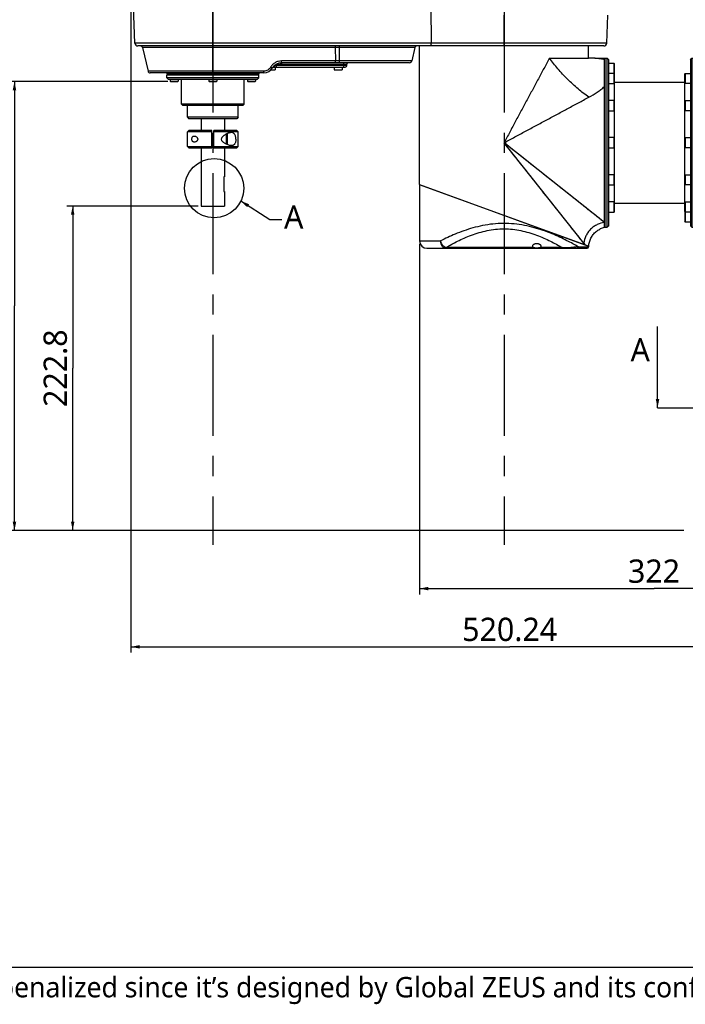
# Model space of a CAD drawing. Header units: millimetres. Extents: x 16 to 3344, y 34 to 2360.
# Tile 2 of 127: x 607 to 1064, y 54 to 731. Entities that reach past the tile are written whole.
import ezdxf

# ---------------------------------------------------------------- set-up
doc = ezdxf.new("R2010")
doc.units = ezdxf.units.MM
doc.header["$LTSCALE"] = 185.02
doc.linetypes.add('CENTER', pattern=[0.6, 0.375, -0.075, 0.075, -0.075])
doc.linetypes.add('HIDDEN', pattern=[0.2, 0.1, -0.1])
doc.layers.get('0').update_dxf_attribs({"linetype": 'CONTINUOUS'})
for name, color, linetype in [('BASE_ASM_PBL3', 7, 'CONTINUOUS'), ('DEFAULT_1', 7, 'CENTER'), ('DEFAULT_2', 2, 'HIDDEN'), ('FRONT_VIEW_VBL2', 7, 'CONTINUOUS'), ('MIDDLE_ASM_PBL4', 7, 'CONTINUOUS'), ('SCREW_ASM_PBL15', 7, 'CONTINUOUS'), ('TOP_ASM_PBL10', 7, 'CONTINUOUS')]:
    doc.layers.add(name, color=color, linetype=linetype)
doc.styles.get("Standard").update_dxf_attribs({"font": 'malgun.ttf'})
doc.styles.add('TEXTSTYLE_3', font='malgun.ttf')
doc.dimstyles.new('DIMSTYLE_2', dxfattribs={"dimtxt": 16, "dimasz": 6, "dimexe": 1, "dimexo": 0.5, "dimgap": 1, "dimtad": 1, "dimdsep": 46, "dimtxsty": 'Standard', "dimblk": '_FILLED', "dimblk1": '_FILLED', "dimblk2": '_FILLED', "dimcen": 0.09, "dimclrt": 134, "dimazin": 2, "dimtp": 0.5, "dimtm": 0.5, "dimtfac": 1, "dimtofl": 0, "dimtmove": 0, "dimatfit": 3, "dimldrblk": '_FILLED', "dimfxl": 1, "dimtolj": 1, "dimarcsym": 0})
doc.dimstyles.new('DIMSTYLE_9', dxfattribs={"dimtxt": 16, "dimasz": 6, "dimexe": 1, "dimexo": 0.5, "dimgap": 1, "dimtad": 1, "dimdsep": 46, "dimtxsty": 'Standard', "dimblk": '_FILLED', "dimblk1": '_FILLED', "dimblk2": '_FILLED', "dimcen": 0.09, "dimclrt": 134, "dimazin": 2, "dimtp": 0.8, "dimtm": 0.8, "dimtfac": 1, "dimtofl": 0, "dimtmove": 0, "dimatfit": 3, "dimldrblk": '_FILLED', "dimfxl": 1, "dimtolj": 1, "dimarcsym": 0})
doc.dimstyles.get("Standard").update_dxf_attribs({"dimtxt": 8, "dimasz": 6, "dimexe": 1, "dimexo": 0.5, "dimtad": 1, "dimdsep": 46, "dimtxsty": 'Standard', "dimblk": '_FILLED', "dimblk1": '_FILLED', "dimblk2": '_FILLED', "dimcen": 0.09, "dimclrt": 134, "dimazin": 2, "dimtol": 1, "dimtp": 0.016, "dimtm": 0.016, "dimtfac": 1, "dimtofl": 0, "dimtmove": 0, "dimatfit": 3, "dimldrblk": '_FILLED', "dimfxl": 1, "dimtolj": 1, "dimarcsym": 0})

# ---------------------------------------------------------------- blocks, each defined once
blk = doc.blocks.new('_FILLED')
at = {"color": 0, "linetype": 'ByBlock'}
blk.add_solid([(0, 0), (-1, 0.2), (-1, -0.2)], dxfattribs=at)
blk = doc.blocks.new('XSEC_FILLED')
at = {"color": 0, "linetype": 'ByBlock'}
blk.add_solid([(0, 0), (-1, 0.2), (-1, -0.2)], dxfattribs=at)
blk = doc.blocks.new('*D13')
at = {"color": 134, "transparency": 16777216}
for p, q in [((1012.41, 544.87), (1012.41, 304.07)), ((1334.41, 346.07), (1334.41, 304.07)), ((1012.41, 308.07), (1173.41, 308.07)), ((1334.41, 308.07), (1173.41, 308.07))]:
    blk.add_line(p, q, dxfattribs=at)
at = {"color": 134, "transparency": 16777216, "xscale": 6, "yscale": 6, "zscale": 6, "rotation": 180}
blk.add_blockref('_FILLED', (1012.41, 308.07), dxfattribs=at)
at = {"color": 134, "transparency": 16777216, "xscale": 6, "yscale": 6, "zscale": 6}
blk.add_blockref('_FILLED', (1334.41, 308.07), dxfattribs=at)
at = {"color": 134, "transparency": 16777216, "insert": (1173.41, 328.07), "char_height": 16, "width": 36.8, "attachment_point": 2, "line_spacing_factor": 0.9}
blk.add_mtext('322', dxfattribs=at)
blk = doc.blocks.new('*D24')
at = {"color": 134, "transparency": 16777216}
for p, q in [((860.44, 570.87), (770.17, 570.87)), ((774.17, 570.87), (774.17, 459.47)), ((774.17, 348.07), (774.17, 459.47)), ((1193.91, 348.07), (770.17, 348.07))]:
    blk.add_line(p, q, dxfattribs=at)
at = {"color": 134, "transparency": 16777216, "xscale": 6, "yscale": 6, "zscale": 6}
for p, rotation in [((774.17, 570.87), 90), ((774.17, 348.07), 270)]:
    blk.add_blockref('_FILLED', p, dxfattribs=dict(at, rotation=rotation))
at = {"color": 134, "transparency": 16777216, "insert": (754.17, 459.47), "char_height": 16, "width": 53.9259, "attachment_point": 2, "rotation": 90, "line_spacing_factor": 0.9}
blk.add_mtext('222.8', dxfattribs=at)
blk = doc.blocks.new('*D27')
at = {"color": 134, "transparency": 16777216}
for p, q in [((860.41, 1115.87), (650.17, 1115.87)), ((654.17, 1115.87), (654.17, 731.97)), ((654.17, 348.07), (654.17, 731.97)), ((1193.91, 348.07), (650.17, 348.07))]:
    blk.add_line(p, q, dxfattribs=at)
at = {"color": 134, "transparency": 16777216, "xscale": 6, "yscale": 6, "zscale": 6}
for p, rotation in [((654.17, 1115.87), 90), ((654.17, 348.07), 270)]:
    blk.add_blockref('_FILLED', p, dxfattribs=dict(at, rotation=rotation))
at = {"color": 134, "transparency": 16777216, "insert": (634.17, 731.97), "char_height": 16, "width": 53.9259, "attachment_point": 2, "rotation": 90, "line_spacing_factor": 0.9}
blk.add_mtext('767.8', dxfattribs=at)
blk = doc.blocks.new('*D18')
at = {"color": 134, "transparency": 16777216}
for p, q in [((1325.41, 686.87), (1597.71, 686.87)), ((1593.71, 686.87), (1593.71, 517.47)), ((1593.71, 348.07), (1593.71, 517.47)), ((1336.41, 348.07), (1597.71, 348.07))]:
    blk.add_line(p, q, dxfattribs=at)
at = {"color": 134, "transparency": 16777216, "xscale": 6, "yscale": 6, "zscale": 6}
for p, rotation in [((1593.71, 686.87), 90), ((1593.71, 348.07), 270)]:
    blk.add_blockref('_FILLED', p, dxfattribs=dict(at, rotation=rotation))
at = {"color": 134, "transparency": 16777216, "insert": (1573.71, 517.47), "char_height": 16, "width": 53.9259, "attachment_point": 2, "rotation": 90, "line_spacing_factor": 0.9}
blk.add_mtext('338.8', dxfattribs=at)
blk = doc.blocks.new('*D25')
at = {"color": 134, "transparency": 16777216}
for p, q in [((839.41, 656.37), (730.17, 656.37)), ((734.17, 656.37), (734.17, 502.22)), ((734.17, 348.07), (734.17, 502.22)), ((1193.91, 348.07), (730.17, 348.07))]:
    blk.add_line(p, q, dxfattribs=at)
at = {"color": 134, "transparency": 16777216, "xscale": 6, "yscale": 6, "zscale": 6}
for p, rotation in [((734.17, 656.37), 90), ((734.17, 348.07), 270)]:
    blk.add_blockref('_FILLED', p, dxfattribs=dict(at, rotation=rotation))
at = {"color": 134, "transparency": 16777216, "insert": (714.17, 502.22), "char_height": 16, "width": 53.9259, "attachment_point": 2, "rotation": 90, "line_spacing_factor": 0.9}
blk.add_mtext('308.3', dxfattribs=at)
blk = doc.blocks.new('*D26')
at = {"color": 134, "transparency": 16777216}
for p, q in [((818.51, 899.67), (690.17, 899.67)), ((694.17, 899.67), (694.17, 623.87)), ((694.17, 348.07), (694.17, 623.87)), ((1193.91, 348.07), (690.17, 348.07))]:
    blk.add_line(p, q, dxfattribs=at)
at = {"color": 134, "transparency": 16777216, "xscale": 6, "yscale": 6, "zscale": 6}
for p, rotation in [((694.17, 899.67), 90), ((694.17, 348.07), 270)]:
    blk.add_blockref('_FILLED', p, dxfattribs=dict(at, rotation=rotation))
at = {"color": 134, "transparency": 16777216, "insert": (674.17, 623.87), "char_height": 16, "width": 53.9259, "attachment_point": 2, "rotation": 90, "line_spacing_factor": 0.9}
blk.add_mtext('551.6', dxfattribs=at)
blk = doc.blocks.new('*D32')
at = {"color": 134, "transparency": 16777216}
for p, q in [((814.17, 757.37), (814.17, 264.07)), ((1334.41, 346.07), (1334.41, 264.07)), ((814.17, 268.07), (1074.29, 268.07)), ((1334.41, 268.07), (1074.29, 268.07))]:
    blk.add_line(p, q, dxfattribs=at)
at = {"color": 134, "transparency": 16777216, "xscale": 6, "yscale": 6, "zscale": 6, "rotation": 180}
blk.add_blockref('_FILLED', (814.17, 268.07), dxfattribs=at)
at = {"color": 134, "transparency": 16777216, "xscale": 6, "yscale": 6, "zscale": 6}
blk.add_blockref('_FILLED', (1334.41, 268.07), dxfattribs=at)
at = {"color": 134, "transparency": 16777216, "insert": (1074.29, 288.07), "char_height": 16, "width": 66.1926, "attachment_point": 2, "line_spacing_factor": 0.9}
blk.add_mtext('520.24', dxfattribs=at)
blk = doc.blocks.new('SCREW_ASM_PBL15', base_point=(870.41, 843.37))
at = {"layer": 'SCREW_ASM_PBL15', "color": 7}
for p, q in [((862.41, 630.87), (862.41, 622.87)), ((878.41, 630.87), (878.41, 622.87)), ((853.91, 622.87), (852.91, 621.87)), ((869.66, 622.87), (853.91, 622.87)), ((869.66, 610.87), (869.66, 622.87)), ((871.16, 610.87), (871.16, 622.87)), ((886.91, 622.87), (871.16, 622.87)), ((886.91, 622.87), (887.91, 621.87)), ((852.91, 611.87), (852.91, 621.87)), ((862.41, 621.87), (852.91, 621.87)), ((869.66, 621.87), (862.4, 621.87)), ((868.8, 621.87), (862.41, 621.87)), ((869.66, 621.87), (868.8, 621.87)), ((869.66, 619.37), (871.16, 619.37)), ((878.41, 621.87), (871.16, 621.87)), ((887.91, 621.87), (878.41, 621.87)), ((879.91, 613.27), (879.91, 620.47)), ((880.41, 613.12), (880.41, 620.62)), ((887.91, 611.87), (887.91, 621.87)), ((853.91, 610.87), (852.91, 611.87)), ((852.91, 611.87), (862.41, 611.87)), ((853.91, 610.87), (869.66, 610.87)), ((862.4, 611.87), (869.66, 611.87)), ((862.41, 610.87), (862.41, 570.87)), ((869.66, 614.37), (871.16, 614.37)), ((871.16, 611.87), (878.41, 611.87)), ((871.16, 610.87), (886.91, 610.87)), ((878.41, 611.87), (887.91, 611.87)), ((878.41, 610.87), (878.41, 590.87)), ((886.91, 610.87), (887.91, 611.87)), ((877.91, 590.87), (877.91, 580.87)), ((878.41, 590.87), (877.91, 590.87)), ((877.91, 580.87), (878.41, 580.87)), ((878.41, 580.87), (878.41, 570.87)), ((862.41, 570.87), (878.41, 570.87))]:
    blk.add_line(p, q, dxfattribs=at)
blk.add_lwpolyline([(878.41, 621.87), (872.02, 621.87), (871.16, 621.87)], dxfattribs=at)
for centre, start, end in [((879.91, 620.62), 0, 8.92059), ((879.91, 613.12), 351.0794, 360)]:
    blk.add_arc(centre, 0.5, start, end, dxfattribs=at)
for points, knots in [([(857.67, 614.77), (857.46, 614.77), (857.13, 614.83), (856.75, 615.04), (856.38, 615.37), (856.06, 615.99), (855.93, 616.87), (856.06, 617.74), (856.38, 618.37), (856.75, 618.7), (857.13, 618.91), (857.46, 618.97), (857.67, 618.97)], [0, 0, 0, 0, 0.105901, 0.160028, 0.2173, 0.347691, 0.5, 0.652309, 0.7827, 0.839972, 0.8941, 1, 1, 1, 1]), ([(857.67, 618.97), (857.91, 618.97), (858.43, 618.87), (859.03, 618.55), (859.46, 618.18), (859.76, 617.82), (859.98, 617.37), (860.07, 616.87), (859.98, 616.36), (859.76, 615.92), (859.46, 615.56), (859.03, 615.19), (858.43, 614.87), (857.91, 614.77), (857.67, 614.77)], [0, 0, 0, 0, 0.106698, 0.224184, 0.287779, 0.354926, 0.425917, 0.5, 0.574083, 0.645074, 0.712221, 0.775816, 0.893302, 1, 1, 1, 1]), ([(883.14, 621.37), (882.85, 621.37), (882.23, 621.3), (881.29, 621.05), (880.33, 620.68), (879.36, 620.2), (878.55, 619.72), (877.92, 619.28), (877.46, 618.91), (877.02, 618.5), (876.63, 618.03), (876.32, 617.49), (876.24, 617.08), (876.24, 616.87)], [0, 0, 0, 0, 0.102436, 0.21301, 0.331064, 0.455526, 0.585341, 0.651997, 0.719696, 0.788389, 0.85806, 0.928687, 1, 1, 1, 1]), ([(883.14, 612.37), (882.85, 612.37), (882.23, 612.44), (881.29, 612.68), (880.33, 613.05), (879.36, 613.53), (878.55, 614.01), (877.92, 614.46), (877.46, 614.82), (877.02, 615.24), (876.63, 615.7), (876.32, 616.24), (876.24, 616.66), (876.24, 616.87)], [0, 0, 0, 0, 0.102436, 0.21301, 0.331064, 0.455526, 0.585341, 0.651997, 0.719696, 0.788389, 0.85806, 0.928687, 1, 1, 1, 1]), ([(886.22, 616.87), (886.22, 617.19), (886.19, 617.83), (886.04, 618.75), (885.79, 619.56), (885.43, 620.25), (884.97, 620.78), (884.42, 621.14), (883.8, 621.33), (883.36, 621.37), (883.14, 621.37)], [0, 0, 0, 0, 0.159531, 0.311709, 0.450929, 0.574997, 0.686066, 0.789828, 0.892857, 1, 1, 1, 1]), ([(886.22, 616.87), (886.22, 616.54), (886.19, 615.9), (886.04, 614.99), (885.79, 614.17), (885.43, 613.49), (884.97, 612.96), (884.42, 612.6), (883.8, 612.4), (883.36, 612.37), (883.14, 612.37)], [0, 0, 0, 0, 0.159531, 0.311709, 0.450929, 0.574997, 0.686066, 0.789828, 0.892857, 1, 1, 1, 1])]:
    blk.add_open_spline(points, degree=3, knots=knots, dxfattribs=at)
blk = doc.blocks.new('HATCHING_BL0', base_point=(1298.42, 460.18))
at = {"layer": 'DEFAULT_1', "color": 7}
for p, q in [((1175.85, 432.27), (1215.85, 432.27)), ((1380.99, 432.27), (1420.99, 432.27))]:
    blk.add_line(p, q, dxfattribs=at)
at = {"layer": 'DEFAULT_1', "color": 2}
blk.add_line((1215.85, 432.27), (1380.99, 432.27), dxfattribs=at)
at = {"color": 7, "char_height": 16, "width": 14.637, "attachment_point": 1, "line_spacing_factor": 0.9}
for insert in [(1157.3, 480.09), (1424.9, 480.09)]:
    blk.add_mtext('A', dxfattribs=dict(at, insert=insert))
at = {"color": 7}
for points in [[(1175.85, 432.27), (1175.85, 488.09)], [(1420.99, 432.27), (1420.99, 488.09)]]:
    blk.add_leader(points, dimstyle='Standard', override={"dimtad": 0, "dimldrblk": 'XSEC_FILLED'}, dxfattribs=at)
blk = doc.blocks.new('BASE_ASM_PBL3', base_point=(1095.936, 709.968))
at = {"layer": 'BASE_ASM_PBL3', "color": 134}
for base, p1, p2, angle, dimstyle, picture, middle in [((654.165, 1115.868), (1194.406, 348.068), (860.906, 1115.868), 90, 'DIMSTYLE_9', '*D27', (654.165, 731.809)), ((774.165, 570.868), (1194.406, 348.068), (860.939, 570.868), 90, 'DIMSTYLE_2', '*D24', (774.165, 459.369)), ((1012.406, 308.068), (1334.406, 346.568), (1012.406, 545.368), 180, 'DIMSTYLE_2', '*D13', (1173.379, 308.068))]:
    dim = blk.add_linear_dim(base=base, p1=p1, p2=p2, angle=angle, dimstyle=dimstyle, dxfattribs=at)
    dim.commit()
    dim.dimension.update_dxf_attribs({"geometry": picture, "text_midpoint": middle, "dimtype": 160})
blk = doc.blocks.new('MIDDLE_ASM_PBL4', base_point=(1305.056, 517.468))
at = {"layer": 'MIDDLE_ASM_PBL4', "color": 7}
for p, q in [((1212.338, 685.393), (1328.406, 643.168)), ((1219.252, 685.868), (1212.406, 685.868)), ((1212.406, 685.468), (1212.406, 685.868)), ((1212.406, 685.468), (1328.406, 643.368)), ((1213.406, 686.868), (1323.406, 686.868)), ((1214.506, 684.705), (1214.506, 684.604)), ((1215.584, 683.367), (1216.159, 682.645)), ((1215.584, 683.367), (1270.406, 614.368)), ((1230.494, 686.368), (1245.602, 686.368)), ((1250.211, 686.368), (1310.319, 686.368)), ((1310.319, 686.368), (1310.319, 686.868)), ((1012.406, 585.568), (1012.406, 680.868)), ((1128.406, 672.568), (1128.406, 680.868)), ((1328.406, 681.868), (1314.084, 681.868)), ((1328.406, 643.368), (1328.406, 681.868)), ((1101.662, 672.568), (1128.406, 672.568)), ((1132.874, 672.368), (1139.406, 672.368)), ((1139.406, 556.368), (1139.406, 672.368)), ((1139.406, 670.368), (1139.606, 670.368)), ((1139.606, 672.368), (1141.306, 672.368)), ((1139.606, 672.368), (1139.606, 556.368)), ((1142.306, 671.368), (1141.306, 672.368)), ((1141.306, 556.368), (1141.306, 672.368)), ((1142.306, 557.368), (1142.306, 671.368)), ((1198.506, 671.368), (1199.506, 672.368)), ((1198.506, 671.368), (1198.506, 557.368)), ((1199.506, 672.368), (1201.206, 672.368)), ((1199.506, 672.368), (1199.506, 556.368)), ((1201.206, 556.368), (1201.206, 672.368)), ((1201.206, 670.368), (1201.406, 670.368)), ((1201.406, 556.368), (1201.406, 672.368)), ((1221.931, 675.379), (1223.038, 673.986)), ((1223.038, 673.986), (1225.494, 670.896)), ((1145.956, 668.868), (1142.306, 668.868)), ((1146.306, 668.518), (1145.956, 668.868)), ((1145.956, 655.035), (1145.956, 668.868)), ((1146.306, 662.218), (1146.306, 668.518)), ((1201.406, 669.19), (1270.406, 614.368)), ((1204.747, 666.536), (1205.778, 665.717)), ((1205.778, 665.717), (1208.1, 663.872)), ((1145.956, 662.035), (1142.306, 662.035)), ((1146.306, 661.685), (1145.956, 662.035)), ((1146.04, 661.951), (1146.306, 662.218)), ((1146.306, 567.05), (1146.306, 661.685)), ((1194.506, 661.685), (1194.856, 662.035)), ((1194.506, 585.718), (1194.506, 661.685)), ((1194.856, 662.035), (1198.506, 662.035)), ((1194.856, 662.035), (1194.856, 655.035)), ((1209.398, 662.84), (1210.791, 661.733)), ((1234.971, 658.966), (1236.876, 656.57)), ((1142.306, 655.035), (1145.956, 655.035)), ((1145.956, 655.035), (1146.306, 655.385)), ((1146.306, 655.868), (1194.506, 655.868)), ((1194.856, 655.035), (1194.506, 655.385)), ((1198.506, 655.035), (1194.856, 655.035)), ((1145.956, 643.368), (1142.306, 643.368)), ((1146.306, 643.018), (1145.956, 643.368)), ((1145.956, 636.368), (1145.956, 643.368)), ((1194.506, 643.018), (1194.856, 643.368)), ((1194.856, 643.368), (1198.506, 643.368)), ((1194.856, 643.368), (1194.856, 636.368)), ((1326.306, 644.13), (1326.306, 643.932)), ((1328.406, 556.168), (1328.406, 643.168)), ((1142.306, 636.368), (1145.956, 636.368)), ((1145.956, 636.368), (1146.306, 636.718)), ((1194.856, 636.368), (1194.506, 636.718)), ((1198.506, 636.368), (1194.856, 636.368)), ((1145.956, 617.868), (1142.306, 617.868)), ((1146.306, 617.518), (1145.956, 617.868)), ((1145.956, 610.868), (1145.956, 617.868)), ((1194.506, 617.518), (1194.856, 617.868)), ((1194.856, 617.868), (1198.506, 617.868)), ((1194.856, 617.868), (1194.856, 610.868)), ((1139.406, 559.545), (1070.406, 614.368)), ((1125.228, 545.368), (1070.406, 614.368)), ((1142.306, 610.868), (1145.956, 610.868)), ((1145.956, 610.868), (1146.306, 611.218)), ((1194.856, 610.868), (1194.506, 611.218)), ((1198.506, 610.868), (1194.856, 610.868)), ((1098.625, 591.947), (1095.801, 594.19)), ((1104.023, 587.658), (1098.625, 591.947)), ((1145.956, 592.368), (1142.306, 592.368)), ((1146.306, 592.018), (1145.956, 592.368)), ((1145.956, 585.368), (1145.956, 592.368)), ((1194.506, 592.018), (1194.856, 592.368)), ((1194.856, 592.368), (1198.506, 592.368)), ((1194.856, 592.368), (1194.856, 585.368)), ((1012.406, 585.568), (1128.475, 543.343)), ((1128.406, 543.268), (1012.406, 585.368)), ((1012.406, 585.368), (1012.406, 546.868)), ((1014.506, 584.605), (1014.506, 584.804)), ((1111.424, 581.778), (1109.055, 583.66)), ((1142.306, 585.368), (1145.956, 585.368)), ((1145.956, 585.368), (1146.306, 585.718)), ((1194.856, 585.368), (1194.506, 585.718)), ((1194.506, 567.05), (1194.506, 585.717)), ((1198.506, 585.368), (1194.856, 585.368)), ((1099.158, 578.18), (1097.121, 580.744)), ((1115.863, 578.251), (1113.694, 579.974)), ((1145.956, 573.7), (1142.306, 573.7)), ((1146.306, 573.35), (1145.956, 573.7)), ((1145.956, 566.7), (1145.956, 573.7)), ((1146.306, 572.868), (1194.506, 572.868)), ((1194.506, 573.35), (1194.856, 573.7)), ((1194.856, 573.7), (1198.506, 573.7)), ((1194.856, 573.7), (1194.856, 559.868)), ((1142.306, 566.7), (1145.956, 566.7)), ((1145.956, 566.7), (1146.306, 567.05)), ((1194.856, 566.7), (1194.506, 567.05)), ((1194.506, 566.518), (1194.773, 566.784)), ((1194.506, 566.518), (1194.506, 560.218)), ((1198.506, 566.7), (1194.856, 566.7)), ((1138.013, 560.653), (1137.222, 561.281)), ((1139.406, 558.368), (1139.606, 558.368)), ((1139.606, 556.368), (1141.306, 556.368)), ((1142.306, 557.368), (1141.306, 556.368)), ((1194.856, 559.868), (1194.506, 560.218)), ((1198.506, 559.868), (1194.856, 559.868)), ((1198.506, 557.368), (1199.506, 556.368)), ((1199.506, 556.368), (1201.206, 556.368)), ((1201.206, 558.368), (1201.406, 558.368)), ((1207.939, 556.368), (1201.406, 556.368)), ((1212.406, 556.168), (1328.406, 556.168)), ((1124.7, 546.033), (1122.812, 548.408)), ((1012.406, 546.868), (1026.729, 546.868)), ((1017.406, 541.868), (1127.406, 541.868)), ((1090.602, 542.368), (1030.494, 542.368)), ((1030.494, 542.368), (1030.494, 541.868)), ((1110.319, 542.368), (1095.211, 542.368)), ((1121.56, 542.868), (1128.406, 542.868)), ((1125.228, 545.368), (1124.7, 546.033)), ((1126.306, 544.03), (1126.306, 544.132)), ((1128.406, 543.268), (1128.406, 542.868))]:
    blk.add_line(p, q, dxfattribs=at)
for points in [[(1212.338, 685.393), (1212.253, 684.686), (1212.133, 683.973), (1211.978, 683.266), (1211.79, 682.568), (1211.567, 681.878), (1211.312, 681.2), (1211.024, 680.535), (1210.704, 679.884), (1210.352, 679.249), (1209.971, 678.631), (1209.559, 678.032), (1209.12, 677.455), (1208.652, 676.899), (1208.159, 676.366), (1207.64, 675.858), (1207.098, 675.376), (1206.534, 674.921), (1205.948, 674.494), (1205.343, 674.096), (1204.72, 673.728), (1204.08, 673.391), (1203.425, 673.085), (1202.756, 672.811), (1202.076, 672.57), (1201.406, 672.368)], [(1216.159, 682.645), (1219.056, 678.998), (1220.9, 676.676)], [(1132.874, 672.368), (1131.372, 672.39), (1129.866, 672.458), (1128.406, 672.568)], [(1212.284, 660.547), (1213.882, 659.278), (1215.587, 657.923), (1217.403, 656.48), (1219.331, 654.948), (1223.534, 651.609)], [(1223.534, 651.609), (1225.813, 649.798), (1228.21, 647.894), (1230.724, 645.896), (1233.355, 643.806), (1236.098, 641.627), (1238.948, 639.362), (1241.911, 637.008), (1244.965, 634.582)], [(1240.963, 651.425), (1243.142, 648.683), (1245.406, 645.833)], [(1247.759, 642.871), (1250.186, 639.817), (1252.632, 636.739)], [(1248.043, 632.136), (1251.042, 629.754), (1253.827, 627.541)], [(1255.014, 633.74), (1257.227, 630.953), (1260.968, 626.246)], [(1253.827, 627.541), (1258.532, 623.802), (1260.46, 622.27), (1263.831, 619.594)], [(1262.5, 624.318), (1263.877, 622.583), (1265.177, 620.946), (1266.473, 619.313), (1267.785, 617.662), (1269.101, 616.007), (1270.406, 614.368)], [(1263.831, 619.594), (1265.463, 618.299), (1267.114, 616.988), (1268.767, 615.673), (1270.406, 614.368)], [(1080.409, 606.42), (1075.382, 610.41), (1073.72, 611.731), (1072.054, 613.056), (1070.406, 614.368)], [(1078.357, 604.361), (1076.969, 606.109), (1075.666, 607.751), (1074.365, 609.39), (1073.044, 611.053), (1071.719, 612.719), (1070.406, 614.368)], [(1085.957, 594.796), (1083.74, 597.587), (1081.714, 600.137), (1079.916, 602.399)], [(1089.97, 598.823), (1087.18, 601.039), (1084.631, 603.065), (1082.37, 604.862), (1080.409, 606.42)], [(1092.833, 586.141), (1090.59, 588.965), (1088.28, 591.872)], [(1128.278, 568.387), (1126.791, 569.569), (1125.211, 570.824), (1123.537, 572.154), (1121.767, 573.561), (1119.899, 575.044), (1117.932, 576.607)], [(1106.527, 568.905), (1104.804, 571.074), (1103.001, 573.344)], [(1136.364, 561.963), (1135.438, 562.699), (1134.44, 563.491), (1133.368, 564.343), (1132.218, 565.257), (1130.989, 566.234), (1129.677, 567.276)], [(1118.542, 553.783), (1117.5, 555.095), (1116.389, 556.493)], [(1128.475, 543.343), (1128.56, 544.049), (1128.68, 544.762), (1128.834, 545.469), (1129.023, 546.168), (1129.245, 546.857), (1129.501, 547.535), (1129.789, 548.2), (1130.109, 548.852), (1130.46, 549.487), (1130.842, 550.104), (1131.253, 550.703), (1131.693, 551.281), (1132.16, 551.837), (1132.654, 552.369), (1133.172, 552.877), (1133.714, 553.359), (1134.279, 553.814), (1134.865, 554.241), (1135.47, 554.639), (1136.093, 555.007), (1136.733, 555.344), (1137.388, 555.65), (1138.056, 555.924), (1138.737, 556.165), (1139.406, 556.368)], [(1207.939, 556.368), (1209.441, 556.345), (1210.947, 556.277), (1212.406, 556.168)], [(1122.812, 548.408), (1121.284, 550.332), (1120.432, 551.404)]]:
    blk.add_lwpolyline(points, dxfattribs=at)
for centre, radius, start, end in [((1213.406, 685.868), 1, 90, 180), ((1188.811, 662.155), 34.158, 38.389441, 41.028022), ((1323.406, 681.868), 5, 0, 90), ((1017.406, 546.868), 5, 180, 270), ((1152.002, 566.581), 34.158, 218.389441, 221.028022), ((1127.406, 542.868), 1, 270, 360)]:
    blk.add_arc(centre, radius, start, end, dxfattribs=at)
for points, knots in [([(1201.407, 669.19), (1203.107, 669.371), (1205.706, 670.121), (1208.811, 671.948), (1210.996, 673.777), (1212.825, 675.963), (1214.653, 679.068), (1215.403, 681.667), (1215.584, 683.367)], [0, 0, 0, 0, 0.2379832, 0.3674258, 0.4999992, 0.6325728, 0.7620157, 1, 1, 1, 1]), ([(1219.252, 685.868), (1219.252, 685.992), (1219.295, 686.249), (1219.487, 686.587), (1219.786, 686.815), (1220.024, 686.868), (1220.134, 686.868)], [0, 0, 0, 0, 0.2539201, 0.520442, 0.7740495, 1, 1, 1, 1]), ([(1219.252, 685.868), (1220.297, 686.002), (1222.806, 686.273), (1225.32, 686.487), (1226.785, 686.592)], [0, 0, 0, 0, 0.4175137, 1, 1, 1, 1]), ([(1219.252, 685.868), (1221.856, 684.404), (1227.792, 681.224), (1237.821, 676.577), (1247.638, 673.11), (1256.419, 671.036), (1263.487, 670.007), (1270.73, 669.669), (1277.988, 670.073), (1285.042, 671.163), (1293.783, 673.299), (1303.511, 676.794), (1310.77, 680.189), (1314.084, 681.868)], [0, 0, 0, 0, 0.089662, 0.2020775, 0.3315584, 0.4013402, 0.4726512, 0.5456738, 0.618621, 0.6905144, 0.7596351, 0.8884649, 1, 1, 1, 1]), ([(1227.136, 686.868), (1227.103, 686.868), (1227.034, 686.854), (1226.94, 686.797), (1226.854, 686.707), (1226.807, 686.633), (1226.785, 686.592)], [0, 0, 0, 0, 0.2095074, 0.4386913, 0.7005209, 1, 1, 1, 1]), ([(1226.785, 686.592), (1227.398, 686.636), (1228.644, 686.628), (1229.877, 686.475), (1230.494, 686.368)], [0, 0, 0, 0, 0.4953997, 1, 1, 1, 1]), ([(1230.494, 686.368), (1229.937, 686.521), (1228.827, 686.766), (1227.693, 686.868), (1227.136, 686.868)], [0, 0, 0, 0, 0.5091334, 1, 1, 1, 1]), ([(1310.319, 686.368), (1307.687, 684.818), (1303.529, 682.532), (1297.635, 679.752), (1292.731, 677.75), (1287.504, 676.002), (1281.992, 674.628), (1276.25, 673.741), (1270.386, 673.435), (1264.54, 673.744), (1258.815, 674.629), (1253.313, 676.001), (1248.083, 677.749), (1243.172, 679.755), (1237.282, 682.533), (1233.122, 684.82), (1230.494, 686.368)], [0, 0, 0, 0, 0.1079792, 0.1675763, 0.2303451, 0.2951372, 0.3622987, 0.4309285, 0.5002467, 0.5695443, 0.6375351, 0.7047442, 0.769806, 0.8323237, 0.8921762, 1, 1, 1, 1]), ([(1245.602, 686.368), (1245.495, 686.306), (1245.304, 686.174), (1245.077, 685.937), (1244.938, 685.679), (1244.906, 685.495), (1244.906, 685.407)], [0, 0, 0, 0, 0.299265, 0.558252, 0.7867895, 1, 1, 1, 1]), ([(1244.906, 685.407), (1244.906, 685.309), (1244.946, 685.102), (1245.111, 684.81), (1245.375, 684.537), (1245.734, 684.289), (1246.181, 684.077), (1246.904, 683.85), (1247.906, 683.736), (1248.908, 683.85), (1249.632, 684.077), (1250.079, 684.289), (1250.437, 684.537), (1250.701, 684.81), (1250.867, 685.102), (1250.906, 685.309), (1250.906, 685.407)], [0, 0, 0, 0, 0.0398074, 0.083763, 0.1343527, 0.1929231, 0.259873, 0.334674, 0.5000002, 0.6653261, 0.740127, 0.8070769, 0.8656473, 0.916237, 0.9601926, 1, 1, 1, 1]), ([(1245.602, 686.368), (1245.744, 686.451), (1246.08, 686.58), (1246.637, 686.683), (1247.255, 686.735), (1247.906, 686.75), (1248.557, 686.735), (1249.176, 686.683), (1249.733, 686.58), (1250.068, 686.451), (1250.211, 686.368)], [0, 0, 0, 0, 0.105213, 0.2260415, 0.3595998, 0.5, 0.6404002, 0.7739584, 0.8947869, 1, 1, 1, 1]), ([(1250.906, 685.407), (1250.906, 685.495), (1250.875, 685.679), (1250.735, 685.937), (1250.509, 686.174), (1250.318, 686.306), (1250.211, 686.368)], [0, 0, 0, 0, 0.2132105, 0.441748, 0.700735, 1, 1, 1, 1]), ([(1314.084, 681.868), (1314.084, 682.513), (1313.903, 683.77), (1313.221, 685.177), (1312.442, 686.036), (1311.785, 686.508), (1311.069, 686.801), (1310.566, 686.868), (1310.319, 686.868)], [0, 0, 0, 0, 0.2805955, 0.5439516, 0.6663453, 0.782119, 0.8925582, 1, 1, 1, 1]), ([(1314.084, 681.868), (1313.965, 682.365), (1313.691, 683.107), (1313.164, 684.024), (1312.682, 684.679), (1312.135, 685.258), (1311.382, 685.878), (1310.747, 686.221), (1310.319, 686.368)], [0, 0, 0, 0, 0.2517455, 0.3854738, 0.5198587, 0.6513389, 0.7767974, 1, 1, 1, 1]), ([(1101.662, 672.568), (1100.391, 670.201), (1097.836, 665.44), (1093.982, 658.269), (1090.099, 651.032), (1086.185, 643.752), (1082.26, 636.433), (1078.972, 630.32), (1076.342, 625.417), (1074.369, 621.733), (1072.391, 618.049), (1071.068, 615.595), (1070.406, 614.368)], [0, 0, 0, 0, 0.1220017, 0.2453496, 0.3697402, 0.4949255, 0.620707, 0.7469115, 0.8101252, 0.8733892, 0.9366864, 1, 1, 1, 1]), ([(1128.606, 645.623), (1126.072, 647.421), (1121.04, 651.353), (1113.942, 657.903), (1107.392, 665.001), (1103.46, 670.034), (1101.662, 672.568)], [0, 0, 0, 0, 0.2435834, 0.5000003, 0.7564171, 1, 1, 1, 1]), ([(1139.406, 671.471), (1139.11, 671.545), (1138.509, 671.682), (1137.592, 671.858), (1136.66, 672.005), (1135.878, 672.107), (1135.254, 672.177), (1134.795, 672.223), (1134.35, 672.264), (1133.928, 672.298), (1133.547, 672.326), (1133.256, 672.345), (1133.077, 672.356), (1132.96, 672.362), (1132.931, 672.365), (1132.867, 672.368), (1132.874, 672.368)], [0, 0, 0, 0, 0.1387461, 0.280257, 0.4236823, 0.5675092, 0.6387537, 0.7088123, 0.7769557, 0.8418282, 0.9012379, 0.951548, 0.9715865, 0.9869053, 0.9966492, 1, 1, 1, 1]), ([(1128.606, 645.623), (1130.579, 646.683), (1133.438, 648.387), (1136.982, 650.94), (1138.625, 652.293), (1139.406, 652.987)], [0, 0, 0, 0, 0.5128514, 0.7606319, 1, 1, 1, 1]), ([(1070.406, 614.368), (1072.86, 615.692), (1077.769, 618.33), (1085.132, 622.273), (1092.471, 626.221), (1099.79, 630.147), (1107.071, 634.06), (1114.307, 637.943), (1121.479, 641.797), (1126.239, 644.352), (1128.606, 645.623)], [0, 0, 0, 0, 0.1266095, 0.2530861, 0.3792899, 0.5050712, 0.6302569, 0.7546486, 0.8779976, 1, 1, 1, 1]), ([(1270.406, 614.368), (1267.953, 613.043), (1263.043, 610.406), (1255.681, 606.462), (1248.342, 602.514), (1241.022, 598.589), (1233.742, 594.675), (1226.506, 590.792), (1219.334, 586.938), (1214.573, 584.383), (1212.207, 583.112)], [0, 0, 0, 0, 0.1266095, 0.2530861, 0.3792899, 0.5050712, 0.6302569, 0.7546486, 0.8779976, 1, 1, 1, 1]), ([(1239.151, 556.168), (1240.422, 558.534), (1242.977, 563.295), (1246.831, 570.467), (1250.714, 577.703), (1254.627, 584.983), (1258.553, 592.303), (1261.841, 598.415), (1264.471, 603.319), (1266.444, 607.002), (1268.422, 610.686), (1269.745, 613.14), (1270.406, 614.368)], [0, 0, 0, 0, 0.1220017, 0.2453496, 0.3697402, 0.4949255, 0.620707, 0.7469115, 0.8101252, 0.8733892, 0.9366864, 1, 1, 1, 1]), ([(1212.207, 583.112), (1210.234, 582.053), (1207.375, 580.349), (1203.831, 577.795), (1202.187, 576.442), (1201.406, 575.748)], [0, 0, 0, 0, 0.5128505, 0.7606316, 1, 1, 1, 1]), ([(1212.206, 583.112), (1214.74, 581.314), (1219.773, 577.382), (1226.871, 570.832), (1233.421, 563.734), (1237.353, 558.701), (1239.151, 556.167)], [0, 0, 0, 0, 0.2435835, 0.5000006, 0.7564174, 1, 1, 1, 1]), ([(1121.56, 542.868), (1118.956, 544.331), (1113.02, 547.511), (1102.992, 552.158), (1093.175, 555.625), (1084.394, 557.699), (1077.326, 558.728), (1070.083, 559.066), (1062.824, 558.662), (1055.77, 557.572), (1047.03, 555.436), (1037.302, 551.941), (1030.043, 548.547), (1026.729, 546.868)], [0, 0, 0, 0, 0.089662, 0.2020775, 0.3315584, 0.4013402, 0.4726512, 0.5456738, 0.618621, 0.6905144, 0.7596351, 0.8884649, 1, 1, 1, 1]), ([(1030.494, 542.368), (1033.125, 543.918), (1037.283, 546.203), (1043.178, 548.983), (1048.081, 550.985), (1053.309, 552.733), (1058.82, 554.107), (1064.562, 554.995), (1070.427, 555.3), (1076.273, 554.991), (1081.997, 554.106), (1087.5, 552.734), (1092.729, 550.986), (1097.64, 548.981), (1103.531, 546.203), (1107.691, 543.915), (1110.319, 542.368)], [0, 0, 0, 0, 0.1079792, 0.1675763, 0.2303451, 0.2951372, 0.3622987, 0.4309285, 0.5002467, 0.5695443, 0.6375351, 0.7047442, 0.769806, 0.8323237, 0.8921762, 1, 1, 1, 1]), ([(1139.406, 559.546), (1137.706, 559.364), (1135.107, 558.614), (1132.002, 556.787), (1129.816, 554.958), (1127.987, 552.773), (1126.16, 549.667), (1125.41, 547.068), (1125.228, 545.368)], [0, 0, 0, 0, 0.2379832, 0.3674258, 0.4999992, 0.6325728, 0.7620157, 1, 1, 1, 1]), ([(1201.406, 557.265), (1201.703, 557.19), (1202.304, 557.053), (1203.22, 556.878), (1204.152, 556.73), (1204.935, 556.628), (1205.558, 556.558), (1206.017, 556.512), (1206.462, 556.472), (1206.885, 556.437), (1207.266, 556.41), (1207.557, 556.391), (1207.736, 556.379), (1207.852, 556.373), (1207.882, 556.37), (1207.946, 556.368), (1207.939, 556.368)], [0, 0, 0, 0, 0.1387454, 0.2802557, 0.4236803, 0.5675064, 0.6387504, 0.7088102, 0.7769511, 0.8418261, 0.9012399, 0.951553, 0.9715774, 0.9869062, 0.9966494, 1, 1, 1, 1]), ([(1026.729, 546.868), (1026.729, 546.223), (1026.909, 544.965), (1027.592, 543.558), (1028.371, 542.699), (1029.027, 542.227), (1029.744, 541.934), (1030.247, 541.868), (1030.494, 541.868)], [0, 0, 0, 0, 0.2805955, 0.5439516, 0.6663453, 0.782119, 0.8925582, 1, 1, 1, 1]), ([(1026.729, 546.868), (1026.848, 546.371), (1027.122, 545.628), (1027.648, 544.711), (1028.13, 544.056), (1028.678, 543.478), (1029.431, 542.857), (1030.065, 542.515), (1030.494, 542.368)], [0, 0, 0, 0, 0.2517455, 0.3854738, 0.5198587, 0.6513389, 0.7767974, 1, 1, 1, 1]), ([(1095.906, 543.328), (1095.906, 543.426), (1095.867, 543.633), (1095.701, 543.925), (1095.437, 544.198), (1095.079, 544.446), (1094.632, 544.659), (1093.908, 544.886), (1092.906, 544.999), (1091.904, 544.886), (1091.181, 544.659), (1090.734, 544.446), (1090.375, 544.198), (1090.111, 543.925), (1089.946, 543.633), (1089.906, 543.426), (1089.906, 543.328)], [0, 0, 0, 0, 0.0398074, 0.083763, 0.1343527, 0.1929231, 0.259873, 0.334674, 0.5000002, 0.6653261, 0.740127, 0.8070769, 0.8656473, 0.916237, 0.9601926, 1, 1, 1, 1]), ([(1089.906, 543.328), (1089.906, 543.24), (1089.938, 543.056), (1090.077, 542.798), (1090.304, 542.561), (1090.495, 542.43), (1090.602, 542.368)], [0, 0, 0, 0, 0.2132105, 0.441748, 0.700735, 1, 1, 1, 1]), ([(1095.211, 542.368), (1095.068, 542.285), (1094.733, 542.156), (1094.176, 542.052), (1093.557, 542), (1092.906, 541.985), (1092.255, 542), (1091.637, 542.052), (1091.08, 542.156), (1090.744, 542.285), (1090.602, 542.368)], [0, 0, 0, 0, 0.105213, 0.2260415, 0.3595998, 0.5, 0.6404002, 0.7739584, 0.8947869, 1, 1, 1, 1]), ([(1095.211, 542.368), (1095.318, 542.43), (1095.509, 542.561), (1095.735, 542.798), (1095.875, 543.056), (1095.906, 543.24), (1095.906, 543.328)], [0, 0, 0, 0, 0.299265, 0.558252, 0.7867895, 1, 1, 1, 1]), ([(1114.027, 542.143), (1113.414, 542.099), (1112.169, 542.107), (1110.935, 542.26), (1110.319, 542.368)], [0, 0, 0, 0, 0.4953997, 1, 1, 1, 1]), ([(1110.319, 542.368), (1110.875, 542.214), (1111.985, 541.969), (1113.12, 541.868), (1113.677, 541.868)], [0, 0, 0, 0, 0.5091334, 1, 1, 1, 1]), ([(1113.677, 541.868), (1113.709, 541.868), (1113.778, 541.881), (1113.873, 541.938), (1113.958, 542.028), (1114.005, 542.102), (1114.027, 542.143)], [0, 0, 0, 0, 0.2095074, 0.4386913, 0.7005209, 1, 1, 1, 1]), ([(1121.56, 542.868), (1120.515, 542.734), (1118.007, 542.462), (1115.493, 542.249), (1114.027, 542.143)], [0, 0, 0, 0, 0.4175137, 1, 1, 1, 1]), ([(1121.56, 542.868), (1121.56, 542.743), (1121.518, 542.486), (1121.326, 542.148), (1121.027, 541.92), (1120.789, 541.868), (1120.678, 541.868)], [0, 0, 0, 0, 0.2539201, 0.520442, 0.7740495, 1, 1, 1, 1])]:
    blk.add_open_spline(points, degree=3, knots=knots, dxfattribs=at)
at = {"layer": 'MIDDLE_ASM_PBL4', "color": 134}
dim = blk.add_linear_dim(base=(1593.706, 348.068), p1=(1324.906, 686.868), p2=(1335.906, 348.068), angle=270, dimstyle='DIMSTYLE_2', dxfattribs=at)
dim.commit()
dim.dimension.update_dxf_attribs({"geometry": '*D18', "text_midpoint": (1593.706, 517.546), "dimtype": 160})
blk = doc.blocks.new('TOP_ASM_PBL10', base_point=(1038.536, 739.968))
at = {"layer": 'TOP_ASM_PBL10', "color": 7}
for p, q in [((870.406, 662.368), (870.406, 898.22)), ((816.839, 682.798), (814.176, 759.057)), ((1020.248, 707.682), (1020.395, 682.798)), ((1070.406, 680.868), (1070.406, 702.057)), ((1140.974, 682.798), (1141.646, 702.057)), ((1140.974, 682.798), (816.839, 682.798)), ((1138.975, 680.868), (818.838, 680.868)), ((822.175, 679.705), (825.909, 663.53)), ((1009.138, 679.705), (822.175, 679.705)), ((954.428, 679.705), (954.598, 670.53)), ((957.406, 669.368), (957.406, 680.868)), ((1009.138, 679.705), (1007.02, 670.53)), ((1007.02, 670.53), (917.465, 670.53)), ((905.358, 663.53), (825.909, 663.53)), ((910.305, 664.368), (913.006, 664.368)), ((910.406, 664.518), (913.156, 664.518)), ((911.786, 666.368), (961.406, 666.368)), ((912.069, 666.743), (912.066, 666.743)), ((912.069, 666.743), (912.066, 666.743)), ((913.006, 664.368), (913.156, 664.518)), ((913.156, 666.368), (913.156, 664.518)), ((914.214, 666.368), (914.214, 667.368)), ((962.406, 667.368), (914.214, 667.368)), ((917.531, 669.368), (917.531, 668.368)), ((1005.558, 669.368), (917.531, 669.368)), ((917.531, 668.368), (962.406, 668.368)), ((953.656, 666.368), (953.656, 664.518)), ((953.806, 664.368), (953.656, 664.518)), ((953.656, 664.518), (959.156, 664.518)), ((953.806, 664.368), (959.006, 664.368)), ((959.006, 664.368), (959.156, 664.518)), ((959.156, 666.368), (959.156, 664.518)), ((960.406, 666.368), (960.406, 669.368)), ((962.406, 667.368), (962.406, 668.368)), ((905.406, 662.368), (827.371, 662.368)), ((838.906, 662.368), (838.906, 661.368)), ((839.206, 661.068), (838.906, 661.368)), ((901.906, 661.368), (838.906, 661.368)), ((838.906, 658.868), (838.906, 660.868)), ((901.906, 660.868), (838.906, 660.868)), ((838.906, 658.868), (839.906, 657.868)), ((901.906, 658.868), (838.906, 658.868)), ((839.206, 661.068), (839.206, 660.868)), ((901.606, 661.068), (839.206, 661.068)), ((900.906, 657.868), (839.906, 657.868)), ((841.156, 657.868), (841.156, 656.618)), ((841.406, 656.368), (841.156, 656.618)), ((841.156, 656.618), (846.656, 656.618)), ((841.406, 656.368), (846.406, 656.368)), ((846.406, 656.368), (846.656, 656.618)), ((846.656, 657.868), (846.656, 656.618)), ((848.906, 640.868), (848.906, 657.868)), ((867.656, 657.868), (867.656, 656.618)), ((867.906, 656.368), (867.656, 656.618)), ((867.656, 656.618), (873.156, 656.618)), ((867.906, 656.368), (872.906, 656.368)), ((872.906, 656.368), (873.156, 656.618)), ((873.156, 657.868), (873.156, 656.618)), ((891.906, 640.868), (891.906, 657.868)), ((894.156, 657.868), (894.156, 656.618)), ((894.406, 656.368), (894.156, 656.618)), ((894.156, 656.618), (899.656, 656.618)), ((894.406, 656.368), (899.406, 656.368)), ((899.406, 656.368), (899.656, 656.618)), ((899.656, 657.868), (899.656, 656.618)), ((901.906, 658.868), (900.906, 657.868)), ((901.606, 661.068), (901.906, 661.368)), ((901.606, 661.068), (901.606, 660.868)), ((901.906, 662.368), (901.906, 661.368)), ((901.906, 658.868), (901.906, 660.868)), ((848.906, 640.868), (849.906, 639.868)), ((891.906, 640.868), (848.906, 640.868)), ((890.906, 639.868), (849.906, 639.868)), ((852.906, 631.868), (852.906, 639.868)), ((887.906, 631.868), (887.906, 639.868)), ((891.906, 640.868), (890.906, 639.868)), ((852.906, 631.868), (853.906, 630.868)), ((887.906, 631.868), (852.906, 631.868)), ((886.906, 630.868), (853.906, 630.868)), ((887.906, 631.868), (886.906, 630.868))]:
    blk.add_line(p, q, dxfattribs=at)
for centre, radius, start, end in [((818.838, 682.868), 2, 182, 270), ((820.713, 679.368), 1.5, 13, 90), ((1010.599, 679.368), 1.5, 90, 167), ((1138.975, 682.868), 2, 270, 358), ((1005.558, 670.868), 1.5, 270, 347), ((827.371, 663.868), 1.5, 193, 270), ((905.406, 669.368), 7, 270, 330), ((917.531, 662.368), 7, 90, 150), ((917.531, 662.368), 6, 90, 123.557307), ((961.406, 667.368), 1, 270, 360), ((963.406, 668.368), 1, 90, 180)]:
    blk.add_arc(centre, radius, start, end, dxfattribs=at)
for points, knots in [([(954.31, 680.868), (954.314, 680.868), (954.323, 680.861), (954.338, 680.833), (954.354, 680.771), (954.371, 680.669), (954.387, 680.531), (954.402, 680.36), (954.413, 680.161), (954.422, 679.939), (954.426, 679.785), (954.428, 679.705)], [0, 0, 0, 0, 0.0096805, 0.0255832, 0.0813607, 0.1698345, 0.2891459, 0.4361748, 0.6069054, 0.7966089, 1, 1, 1, 1]), ([(1020.732, 680.868), (1020.721, 680.868), (1020.696, 680.876), (1020.664, 680.907), (1020.633, 680.954), (1020.603, 681.018), (1020.574, 681.098), (1020.535, 681.236), (1020.492, 681.445), (1020.452, 681.734), (1020.421, 682.064), (1020.401, 682.423), (1020.396, 682.671), (1020.395, 682.798)], [0, 0, 0, 0, 0.0167702, 0.0378386, 0.0654643, 0.1004988, 0.1431547, 0.1933318, 0.3149632, 0.4618033, 0.6289128, 0.8104565, 1, 1, 1, 1]), ([(917.465, 670.53), (916.72, 670.53), (915.225, 670.332), (913.151, 669.464), (911.383, 668.097), (910.48, 666.914), (910.114, 666.28)], [0, 0, 0, 0, 0.2521907, 0.5030563, 0.752289, 1, 1, 1, 1]), ([(917.531, 669.368), (917.528, 669.368), (917.523, 669.376), (917.519, 669.391), (917.513, 669.418), (917.508, 669.455), (917.503, 669.501), (917.496, 669.582), (917.488, 669.705), (917.48, 669.876), (917.473, 670.075), (917.468, 670.296), (917.466, 670.45), (917.465, 670.53)], [0, 0, 0, 0, 0.0066247, 0.020999, 0.0439666, 0.0755501, 0.1155928, 0.1638436, 0.2836149, 0.4315742, 0.6035952, 0.7948597, 1, 1, 1, 1]), ([(954.715, 669.368), (954.712, 669.368), (954.702, 669.374), (954.688, 669.402), (954.672, 669.464), (954.654, 669.566), (954.638, 669.704), (954.624, 669.876), (954.612, 670.075), (954.603, 670.296), (954.599, 670.45), (954.598, 670.53)], [0, 0, 0, 0, 0.0096805, 0.0255832, 0.0813607, 0.1698345, 0.2891459, 0.4361748, 0.6069054, 0.7966089, 1, 1, 1, 1]), ([(910.114, 666.28), (909.878, 665.87), (909.293, 665.105), (908.149, 664.221), (906.807, 663.659), (905.84, 663.53), (905.358, 663.53)], [0, 0, 0, 0, 0.2476212, 0.4968448, 0.7477682, 1, 1, 1, 1]), ([(905.406, 662.368), (905.404, 662.368), (905.4, 662.377), (905.397, 662.391), (905.393, 662.419), (905.389, 662.455), (905.386, 662.501), (905.38, 662.582), (905.374, 662.705), (905.369, 662.876), (905.364, 663.075), (905.36, 663.296), (905.358, 663.45), (905.358, 663.53)], [0, 0, 0, 0, 0.0057875, 0.0198251, 0.042619, 0.0741142, 0.1141256, 0.1623885, 0.2822855, 0.4304756, 0.6028079, 0.7944448, 1, 1, 1, 1]), ([(911.468, 665.868), (911.458, 665.849), (911.423, 665.828), (911.371, 665.819), (911.293, 665.816), (911.172, 665.834), (911.003, 665.879), (910.806, 665.949), (910.587, 666.04), (910.353, 666.152), (910.194, 666.236), (910.114, 666.28)], [0, 0, 0, 0, 0.0443656, 0.0740564, 0.1102642, 0.2034147, 0.3236867, 0.468195, 0.632659, 0.8118709, 1, 1, 1, 1]), ([(914.214, 667.368), (914.003, 667.31), (913.287, 667.105), (912.575, 666.886), (912.069, 666.743)], [0, 0, 0, 0, 0.2931069, 1, 1, 1, 1])]:
    blk.add_open_spline(points, degree=3, knots=knots, dxfattribs=at)
at = {"layer": 'TOP_ASM_PBL10', "color": 134}
for base, p1, dimstyle, picture, middle in [((694.165, 348.068), (819.013, 899.668), 'DIMSTYLE_9', '*D26', (694.165, 624.243)), ((734.165, 348.068), (839.906, 656.368), 'DIMSTYLE_2', '*D25', (734.165, 502.03))]:
    dim = blk.add_linear_dim(base=base, p1=p1, p2=(1194.406, 348.068), angle=270, dimstyle=dimstyle, dxfattribs=at)
    dim.commit()
    dim.dimension.update_dxf_attribs({"geometry": picture, "text_midpoint": middle, "dimtype": 160})
dim = blk.add_linear_dim(base=(1334.406, 268.068), p1=(814.165, 757.868), p2=(1334.406, 346.568), dimstyle='DIMSTYLE_9', dxfattribs=at)
dim.commit()
dim.dimension.update_dxf_attribs({"geometry": '*D32', "text_midpoint": (1074.736, 268.068), "dimtype": 160})
blk = doc.blocks.new('FRONT_VIEW_VBL2', base_point=(1115.94, 739.97))
at = {"layer": 'BASE_ASM_PBL3'}
blk.add_blockref('BASE_ASM_PBL3', (1095.94, 709.97), dxfattribs=at)
at = {"layer": 'MIDDLE_ASM_PBL4'}
blk.add_blockref('MIDDLE_ASM_PBL4', (1305.06, 517.47), dxfattribs=at)
at = {"layer": 'SCREW_ASM_PBL15'}
blk.add_blockref('SCREW_ASM_PBL15', (870.41, 843.37), dxfattribs=at)
at = {"layer": 'TOP_ASM_PBL10'}
blk.add_blockref('TOP_ASM_PBL10', (1038.54, 739.97), dxfattribs=at)

msp = doc.modelspace()

# ---------------------------------------------------------------- linework, layer by layer
at = {"color": 7}
msp.add_line((40, 80), (3280, 80), dxfattribs=at)
at = {"color": 134}
msp.add_circle((740.9, 615.074), 20.296, dxfattribs=at)
at = {"layer": 'DEFAULT_1', "color": 1}
for p, q in [((740, 1624.5), (740, 370)), ((940, 1624.5), (940, 370))]:
    msp.add_line(p, q, dxfattribs=at)

# ---------------------------------------------------------------- block references
msp.add_blockref('HATCHING_BL0', (1168.012, 492.112))
at = {"layer": 'FRONT_VIEW_VBL2'}
msp.add_blockref('FRONT_VIEW_VBL2', (985.529, 771.9), dxfattribs=at)

# ---------------------------------------------------------------- texts
at = {"color": 134, "insert": (788.924, 603.333), "char_height": 16, "width": 241.18512, "attachment_point": 1, "line_spacing_factor": 0.9}
msp.add_mtext('A', dxfattribs=at)
at = {"layer": 'DEFAULT_2', "color": 2, "linetype": 'HIDDEN', "insert": (207.582, 73.18), "char_height": 14, "width": 1921.76247, "attachment_point": 1, "line_spacing_factor": 0.9, "style": 'TEXTSTYLE_3'}
msp.add_mtext('Any unauthorized use of this drawing will be penalized since it’s designed by Global ZEUS and its confidential information. (이 도면은 제우스에서 제작된 영업비밀 이므로 무단 사용 시 법적인 처벌을 받을 수 있습니다.)', dxfattribs=at)

# ---------------------------------------------------------------- leaders
at = {"color": 134, "annotation_type": 0, "has_hookline": 1, "hookline_direction": 0, "text_width": 14.12}
msp.add_leader([(759.198, 606.292), (779.153, 593.486), (787.404, 593.486)], dimstyle='Standard', override={"dimtad": 0}, dxfattribs=at)

doc.saveas('drawing.dxf')
